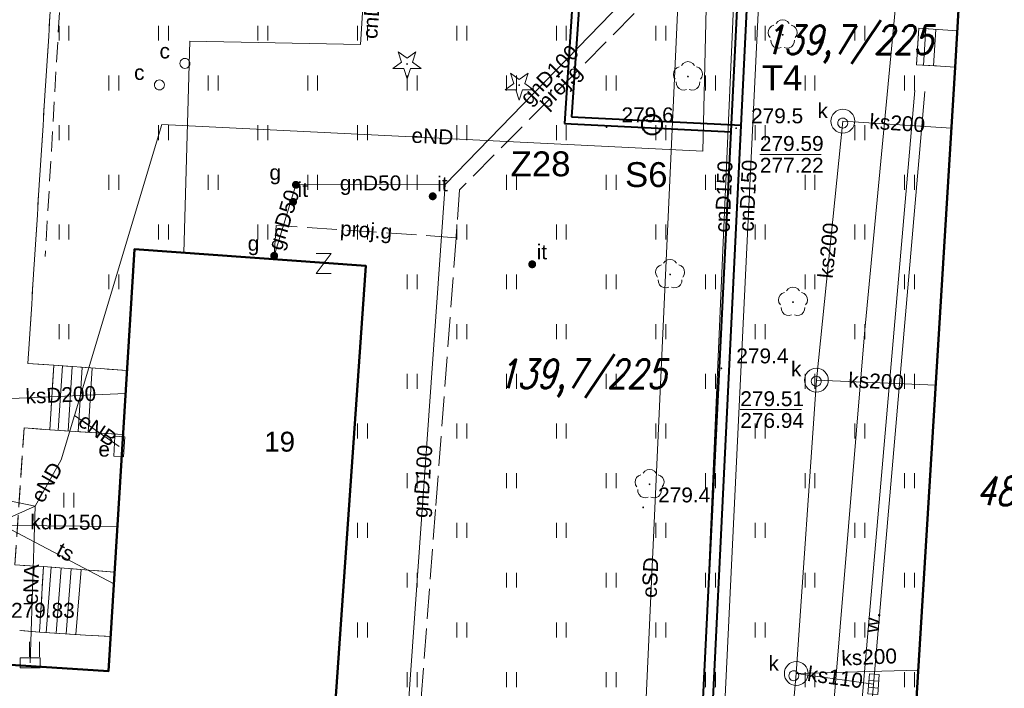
# Model space of a CAD drawing. Extents: x 0 to 6568752, y 0 to 5584302.
# Tile 34 of 74: x 6568411 to 6568460, y 5584013 to 5584047. Entities that reach past the tile are written whole.
import ezdxf
from ezdxf.enums import TextEntityAlignment as Align

# ---------------------------------------------------------------- set-up
doc = ezdxf.new("R2010")
doc.units = 0
doc.header["$PDSIZE"] = 0.75
for name, pattern in [('GAK', [3.5, 2, -0.7, 0.1, -0.7]), ('PRZER2-1', [1.5, 1, -0.5]), ('PRZER3-1', [2, 1.5, -0.5])]:
    doc.linetypes.add(name, pattern=pattern)
doc.layers.get('0').update_dxf_attribs({"linetype": 'CONTINUOUS'})
doc.layers.get('Defpoints').update_dxf_attribs({"linetype": 'CONTINUOUS'})
for name, color, linetype, lineweight in [('alarm', 51, 'CONTINUOUS', 50), ('EGBS', 7, 'CONTINUOUS', 18), ('EGBU', 7, 'CONTINUOUS', 50), ('GEPADR_O', 7, 'CONTINUOUS', 18), ('GEPPHC', 7, 'CONTINUOUS', 18), ('GUPPRZ_O', 7, 'CONTINUOUS', 18), ('OTKC', 7, 'CONTINUOUS', 18), ('OTRN', 7, 'CONTINUOUS', 13), ('OTRN_O', 7, 'CONTINUOUS', 13), ('OTWM', 7, 'CONTINUOUS', 18), ('OTWM_O', 7, 'CONTINUOUS', 18), ('OTZI', 7, 'CONTINUOUS', 18), ('OTZI_O', 7, 'CONTINUOUS', 18), ('OTZT', 7, 'CONTINUOUS', 18), ('ramka sekcji', 7, 'CONTINUOUS', 18), ('siec', 7, 'GAK', 70), ('SUPK', 7, 'CONTINUOUS', 18), ('SUPW', 7, 'CONTINUOUS', 18), ('SUPW_O', 7, 'CONTINUOUS', 18)]:
    doc.layers.add(name, color=color, linetype=linetype, lineweight=lineweight)
for name, color, linetype, lineweight, true_color in [('OTZG', 7, 'CONTINUOUS', 18, 0x008000), ('OTZL', 7, 'CONTINUOUS', 18, 0x008000), ('SUCP', 7, 'CONTINUOUS', 18, 0xd200d2), ('SUCP_O', 7, 'CONTINUOUS', 18, 0xd200d2), ('SUEP', 1, 'CONTINUOUS', 18, 0xff0000), ('SUEP_O', 1, 'CONTINUOUS', 18, 0xff0000), ('SUES', 1, 'CONTINUOUS', 18, 0xff0000), ('SUES_O', 1, 'CONTINUOUS', 18, 0xff0000), ('SUGP', 7, 'CONTINUOUS', 18, 0xbfbf00), ('SUGP_O', 7, 'CONTINUOUS', 18, 0xbfbf00), ('SUGU', 7, 'CONTINUOUS', 18, 0xbfbf00), ('SUGU_O', 7, 'CONTINUOUS', 18, 0xbfbf00), ('SUGW', 7, 'CONTINUOUS', 18, 0xbfbf00), ('SUGW_O', 7, 'CONTINUOUS', 18, 0xbfbf00), ('SUKK', 7, 'CONTINUOUS', 18, 0x803300), ('SUKP', 7, 'CONTINUOUS', 18, 0x803300), ('SUKP_O', 7, 'CONTINUOUS', 18, 0x803300), ('SUTP', 7, 'CONTINUOUS', 18, 0xff9100), ('SUTP_O', 7, 'CONTINUOUS', 18, 0xff9100)]:
    doc.layers.add(name, color=color, linetype=linetype, lineweight=lineweight, true_color=true_color)
doc.styles.add('Arial', font='arial.ttf')
doc.styles.add('GEO-INFO', font='arial.ttf')
doc.styles.add('UZBROJENIE', font='SIMPLEX.shx', dxfattribs={"width": 0.8, "oblique": 15.00003, "height": 0.9})
doc.dimstyles.get("Standard").update_dxf_attribs({"dimtxt": 0.18, "dimasz": 0.18, "dimexe": 0.18, "dimexo": 0.0625, "dimgap": 0.09, "dimtad": 0, "dimtih": 1, "dimtoh": 1, "dimdec": 4, "dimzin": 0, "dimdsep": 46, "dimtxsty": 'Standard', "dimcen": 0.09, "dimadec": 0, "dimazin": 0, "dimtfac": 1, "dimtdec": 4, "dimtofl": 0, "dimtmove": 0, "dimatfit": 3, "dimfxl": 0, "dimtolj": 1, "dimtzin": 0, "dimarcsym": 0})

# ---------------------------------------------------------------- blocks, each defined once
blk = doc.blocks.new('D_GSPRDI1')
blk.add_hatch(color=0).paths.add_polyline_path([(0, -0.045), (0.013906, -0.042798), (0.02645, -0.036406), (0.036406, -0.02645), (0.042798, -0.013906), (0.045, 0), (0.042798, 0.013906), (0.036406, 0.02645), (0.02645, 0.036406), (0.013906, 0.042798), (0, 0.045), (-0.013906, 0.042798), (-0.02645, 0.036406), (-0.036406, 0.02645), (-0.042798, 0.013906), (-0.045, 0), (-0.042798, -0.013906), (-0.036406, -0.02645), (-0.02645, -0.036406), (-0.013906, -0.042798)])
at = {"color": 0}
blk.add_lwpolyline([(0.272471, 0.088531), (0.713338, -0.231778), (0.168396, -0.231778), (0, -0.750048), (-0.168396, -0.231778), (-0.713338, -0.231778), (-0.272471, 0.088531), (-0.440867, 0.606801), (0, 0.286493), (0.440867, 0.606801)], close=True, dxfattribs=at)
blk = doc.blocks.new('D_GSPWPN1')
blk.add_hatch(color=0).paths.add_polyline_path([(-0.045, 0), (-0.043467, -0.011647), (-0.038971, -0.0225), (-0.03182, -0.03182), (-0.0225, -0.038971), (-0.011647, -0.043467), (0, -0.045), (0.011647, -0.043467), (0.0225, -0.038971), (0.03182, -0.03182), (0.038971, -0.0225), (0.043467, -0.011647), (0.045, 0), (0.043467, 0.011647), (0.038971, 0.0225), (0.03182, 0.03182), (0.0225, 0.038971), (0.011647, 0.043467), (0, 0.045), (-0.011647, 0.043467), (-0.0225, 0.038971), (-0.03182, 0.03182), (-0.038971, 0.0225), (-0.043467, 0.011647)])
blk = doc.blocks.new('D_GSPTZI1')
blk.add_hatch(color=0).paths.add_polyline_path([(-0.2, 0), (-0.193185, -0.051764), (-0.173205, -0.1), (-0.141421, -0.141421), (-0.1, -0.173205), (-0.051764, -0.193185), (0, -0.2), (0.051764, -0.193185), (0.1, -0.173205), (0.141421, -0.141421), (0.173205, -0.1), (0.193185, -0.051764), (0.2, 0), (0.193185, 0.051764), (0.173205, 0.1), (0.141421, 0.141421), (0.1, 0.173205), (0.051764, 0.193185), (0, 0.2), (-0.051764, 0.193185), (-0.1, 0.173205), (-0.141421, 0.141421), (-0.173205, 0.1), (-0.193185, 0.051764)])
blk = doc.blocks.new('D_GSPRDL1')
blk.add_hatch(color=0).paths.add_polyline_path([(0, -0.045), (0.013906, -0.042798), (0.02645, -0.036406), (0.036406, -0.02645), (0.042798, -0.013906), (0.045, 0), (0.042798, 0.013906), (0.036406, 0.02645), (0.02645, 0.036406), (0.013906, 0.042798), (0, 0.045), (-0.013906, 0.042798), (-0.02645, 0.036406), (-0.036406, 0.02645), (-0.042798, 0.013906), (-0.045, 0), (-0.042798, -0.013906), (-0.036406, -0.02645), (-0.02645, -0.036406), (-0.013906, -0.042798)])
at = {"color": 0}
for points in [[(-0.324277, 0.563333), (-0.240553, 0.662679), (-0.127956, 0.727494), (0, 0.75), (0.127956, 0.727494), (0.240553, 0.662679), (0.324277, 0.563333)], [(-0.635969, -0.134326), (-0.70458, -0.024001), (-0.731429, 0.103115), (-0.713292, 0.231763), (-0.652348, 0.346501), (-0.55591, 0.433559), (-0.435555, 0.482485)], [(0.435555, 0.482485), (0.55591, 0.433559), (0.652348, 0.346501), (0.713292, 0.231763), (0.731429, 0.103115), (0.70458, -0.024001), (0.635969, -0.134326)], [(-0.068773, -0.646351), (-0.194901, -0.677512), (-0.324092, -0.663766), (-0.440839, -0.606763), (-0.531129, -0.513345), (-0.584125, -0.394725), (-0.593465, -0.265141)], [(0.593465, -0.265141), (0.584125, -0.394725), (0.531129, -0.513345), (0.440839, -0.606763), (0.324092, -0.663766), (0.194901, -0.677512), (0.068773, -0.646351)]]:
    blk.add_lwpolyline(points, dxfattribs=at)
blk = doc.blocks.new('D_GUPESE1')
at = {"color": 0}
blk.add_lwpolyline([(-0.5, -0.25), (-0.5, 0.25), (0.5, 0.25), (0.5, -0.25)], close=True, dxfattribs=at)
blk = doc.blocks.new('D_GUPIWZ1_1')
at = {"color": 0}
blk.add_lwpolyline([(0, 0.25), (0.064705, 0.241481), (0.125, 0.216506), (0.176777, 0.176777), (0.216506, 0.125), (0.241481, 0.064705), (0.25, 0), (0.241481, -0.064705), (0.216506, -0.125), (0.176777, -0.176777), (0.125, -0.216506), (0.064705, -0.241481), (0, -0.25), (-0.064705, -0.241481), (-0.125, -0.216506), (-0.176777, -0.176777), (-0.216506, -0.125), (-0.241481, -0.064705), (-0.25, 0), (-0.241481, 0.064705), (-0.216506, 0.125), (-0.176777, 0.176777), (-0.125, 0.216506), (-0.064705, 0.241481)], close=True, dxfattribs=at)
blk = doc.blocks.new('D_GUPKKS1')
at = {"color": 0}
blk.add_lwpolyline([(0.5, -0.25), (-0.5, -0.25), (-0.5, 0.25), (0.5, 0.25)], close=True, dxfattribs=at)
for points in [[(-0.175, -0.25), (-0.175, 0.25)], [(0.175, -0.25), (0.175, 0.25)]]:
    blk.add_lwpolyline(points, dxfattribs=at)
blk = doc.blocks.new('D_GUPIKP1_1')
at = {"color": 0}
blk.add_lwpolyline([(0, 0.25), (0.064705, 0.241481), (0.125, 0.216506), (0.176777, 0.176777), (0.216506, 0.125), (0.241481, 0.064705), (0.25, 0), (0.241481, -0.064705), (0.216506, -0.125), (0.176777, -0.176777), (0.125, -0.216506), (0.064705, -0.241481), (0, -0.25), (-0.064705, -0.241481), (-0.125, -0.216506), (-0.176777, -0.176777), (-0.216506, -0.125), (-0.241481, -0.064705), (-0.25, 0), (-0.241481, 0.064705), (-0.216506, 0.125), (-0.176777, 0.176777), (-0.125, 0.216506), (-0.064705, 0.241481)], close=True, dxfattribs=at)
blk = doc.blocks.new('D_GUPGZA1')
blk.add_hatch(color=0).paths.add_polyline_path([(-0.2, 0), (-0.193185, -0.051764), (-0.173205, -0.1), (-0.141421, -0.141421), (-0.1, -0.173205), (-0.051764, -0.193185), (0, -0.2), (0.051764, -0.193185), (0.1, -0.173205), (0.141421, -0.141421), (0.173205, -0.1), (0.193185, -0.051764), (0.2, 0), (0.193185, 0.051764), (0.173205, 0.1), (0.141421, 0.141421), (0.1, 0.173205), (0.051764, 0.193185), (0, 0.2), (-0.051764, 0.193185), (-0.1, 0.173205), (-0.141421, 0.141421), (-0.173205, 0.1), (-0.193185, 0.051764)])
blk = doc.blocks.new('D_GUPGUT1')
blk.add_hatch(color=0).paths.add_polyline_path([(-0.2, 0), (-0.193185, -0.051764), (-0.173205, -0.1), (-0.141421, -0.141421), (-0.1, -0.173205), (-0.051764, -0.193185), (0, -0.2), (0.051764, -0.193185), (0.1, -0.173205), (0.141421, -0.141421), (0.173205, -0.1), (0.193185, -0.051764), (0.2, 0), (0.193185, 0.051764), (0.173205, 0.1), (0.141421, 0.141421), (0.1, 0.173205), (0.051764, 0.193185), (0, 0.2), (-0.051764, 0.193185), (-0.1, 0.173205), (-0.141421, 0.141421), (-0.173205, 0.1), (-0.193185, 0.051764)])
blk = doc.blocks.new('D_GEPPHC1')
at = {"color": 0}
blk.add_lwpolyline([(-0.375, 0.5), (0.375, 0.5), (-0.375, -0.5), (0.375, -0.5)], dxfattribs=at)
blk = doc.blocks.new('D_GSSUTR1')
at = {"color": 0}
for points in [[(-0.25666, 0.36165), (-0.25666, -0.38835)], [(0.24334, -0.38835), (0.24334, 0.36165)]]:
    blk.add_lwpolyline(points, dxfattribs=at)
blk = doc.blocks.new('*D45')
at = {"layer": 'Defpoints', "color": 0}
for p in [(6568647.5, 5584150), (6568650, 5584150), (0, 0)]:
    blk.add_point(p, dxfattribs=at)
at = {"layer": 'ramka sekcji', "color": 0, "lineweight": -2}
blk.add_line((6568649.938, 5584150), (6568647.5, 5584150), dxfattribs=at)
at = {"layer": 'ramka sekcji', "color": 0, "insert": (6568644.106, 5584150), "char_height": 0.75, "attachment_point": 5, "style": 'GEO-INFO'}
blk.add_mtext('\\A1;5584150.0000', dxfattribs=at)
blk = doc.blocks.new('*D46')
at = {"layer": 'Defpoints', "color": 0}
for p in [(6568650, 5584152.5), (6568650, 5584150), (0, 0)]:
    blk.add_point(p, dxfattribs=at)
at = {"layer": 'ramka sekcji', "color": 0, "lineweight": -2}
blk.add_line((6568650, 5584150.062), (6568650, 5584152.5), dxfattribs=at)
at = {"layer": 'ramka sekcji', "color": 0, "insert": (6568650, 5584155.896), "char_height": 0.75, "attachment_point": 5, "rotation": 90, "style": 'GEO-INFO'}
blk.add_mtext('\\A1;6568650.0000', dxfattribs=at)

msp = doc.modelspace()

# ---------------------------------------------------------------- linework, layer by layer
at = {"layer": 'EGBS', "linetype": 'Continuous', "lineweight": 18, "elevation": 10.18}
for points in [[(6568456.01, 5584044.84), (6568456.12, 5584046.68), (6568457.34, 5584046.6), (6568458.06558, 5584046.55097), (6568457.96, 5584044.72), (6568457.22, 5584044.77)], [(6568412.64, 5584029.74), (6568412.44, 5584026.48), (6568414.79, 5584026.33), (6568416.11964, 5584026.26002), (6568416.31631, 5584029.47028), (6568414.98, 5584029.57)], [(6568411.93, 5584016.31), (6568412.12, 5584019.61), (6568414.41, 5584019.43), (6568415.69511, 5584019.33038), (6568415.49722, 5584016.10015), (6568414.24, 5584016.17)]]:
    msp.add_lwpolyline(points, close=True, dxfattribs=at)
for points in [[(6568456.48054, 5584046.65636), (6568456.3601, 5584044.81975)], [(6568456.97946, 5584046.62364), (6568456.85928, 5584044.79087)], [(6568412.86652, 5584026.45278), (6568413.07433, 5584029.70845)], [(6568413.36551, 5584026.42093), (6568413.57304, 5584029.67222)], [(6568413.86449, 5584026.38907), (6568414.07174, 5584029.63598)], [(6568414.36348, 5584026.35722), (6568414.57045, 5584029.59975)], [(6568412.51731, 5584019.57877), (6568412.25881, 5584016.29007)], [(6568413.01577, 5584019.53959), (6568412.75797, 5584016.25982)], [(6568413.51423, 5584019.50041), (6568413.25713, 5584016.22957)], [(6568414.01269, 5584019.46123), (6568413.7563, 5584016.19932)]]:
    msp.add_lwpolyline(points, dxfattribs=at)
at = {"layer": 'EGBU', "linetype": 'Continuous', "lineweight": 50, "elevation": 10.18}
for points in [[(6568457.96, 5584044.72), (6568458.31, 5584050.79), (6568469.73, 5584050.1), (6568467.17, 5584008.53), (6568466.28, 5584008.57), (6568464.89, 5583988.75), (6568453.62, 5583989.49), (6568454.76, 5584009.14), (6568455.78, 5584009.15)], [(6568396.53, 5584004.09), (6568397.48, 5584015.51), (6568415.39, 5584014.35), (6568416.69, 5584035.57), (6568428.33, 5584034.73), (6568426.72, 5584011.65), (6568415.15381, 5584012.25266), (6568414.4, 5584002.86)]]:
    msp.add_lwpolyline(points, close=True, dxfattribs=at)
at = {"layer": 'GUPPRZ_O', "linetype": 'Continuous', "lineweight": 13, "elevation": 10.8, "flags": 128}
for points in [[(6568448.13449, 5584040.33714), (6568451.21449, 5584040.33714)], [(6568447.15079, 5584027.5064), (6568450.23079, 5584027.5064)]]:
    msp.add_lwpolyline(points, dxfattribs=at)
at = {"layer": 'OTKC', "linetype": 'PRZER2-1', "lineweight": 18, "elevation": 10.18}
msp.add_lwpolyline([(6568412.67, 5584050.77), (6568411.34, 5584029.82), (6568412.64, 5584029.74), (6568412.44, 5584026.48), (6568411.15, 5584026.59), (6568410.69, 5584019.7), (6568412.12, 5584019.61), (6568411.93, 5584016.31), (6568408.02, 5584016.69)], dxfattribs=at)
at = {"layer": 'OTWM', "linetype": 'Continuous', "lineweight": 18, "elevation": 10.06}
for points in [[(6568451.30093, 5583990.12154), (6568455.92093, 5584043.54154)], [(6568451.79907, 5583990.07846), (6568456.41907, 5584043.49846)]]:
    msp.add_lwpolyline(points, dxfattribs=at)
at = {"layer": 'OTZI', "linetype": 'PRZER2-1', "lineweight": 18, "elevation": 10.1}
msp.add_lwpolyline([(6568457.72, 5584054.8), (6568434.6, 5584049.56), (6568413.1, 5584050.47), (6568412.21, 5584035.21)], dxfattribs=at)
at = {"layer": 'OTZT', "color": 7, "linetype": 'PRZER2-1', "lineweight": 18, "elevation": 10.1}
for points in [[(6568426.72, 5584011.65), (6568428.33, 5584034.73), (6568416.69, 5584035.57), (6568416.31631, 5584029.47028), (6568414.98, 5584029.57), (6568412.64, 5584029.74), (6568411.34, 5584029.82), (6568412.67, 5584050.77), (6568413.46, 5584051.34), (6568434.64, 5584050.06), (6568457.29, 5584055.47), (6568458.24, 5584055.28), (6568458.05, 5584052.25), (6568467.61, 5584051.68)], [(6568464.5, 5584051.12), (6568458.39, 5584051.51), (6568458.31, 5584050.79), (6568458.06558, 5584046.55097), (6568457.34, 5584046.6), (6568456.12, 5584046.68), (6568456.01, 5584044.84), (6568457.22, 5584044.77), (6568457.96, 5584044.72), (6568455.78, 5584009.15)]]:
    msp.add_lwpolyline(points, dxfattribs=at)
for points in [[(6568415.69511, 5584019.33038), (6568414.41, 5584019.43), (6568412.12, 5584019.61), (6568410.69, 5584019.7), (6568411.15, 5584026.59), (6568412.44, 5584026.48), (6568414.79, 5584026.33), (6568416.11964, 5584026.26002)], [(6568407.86981, 5584014.83707), (6568408.02, 5584016.69), (6568411.93, 5584016.31), (6568414.24, 5584016.17), (6568415.49722, 5584016.10015), (6568415.39, 5584014.35)]]:
    msp.add_lwpolyline(points, close=True, dxfattribs=at)
at = {"layer": 'siec', "linetype": 'ByBlock', "lineweight": 40}
for p, q in [((6568444.3839, 5583994.60146), (6568449.1148, 5584090.92644)), ((6568444.8496, 5583994.06937), (6568449.5805, 5584090.39435)), ((6568438.70216, 5584047.7874), (6568438.30541, 5584041.88565)), ((6568439.06888, 5584048.1198), (6568438.67213, 5584042.21805)), ((6568438.30541, 5584041.88565), (6568446.68603, 5584041.47471)), ((6568438.67213, 5584042.21805), (6568447.19771, 5584041.8))]:
    msp.add_line(p, q, dxfattribs=at)
at = {"layer": 'siec', "color": 0, "linetype": 'ByBlock', "lineweight": 40}
msp.add_circle((6568442.71258, 5584041.83304), 0.5, dxfattribs=at)
at = {"layer": 'SUCP', "linetype": 'Continuous', "lineweight": 18, "elevation": 10.14}
for points in [[(6568443.67759, 5583983.5973), (6568444.60792, 5584003.60668), (6568442.23031, 5584003.78912), (6568442.37542, 5584006.71277), (6568445.02385, 5584006.77743), (6568447.76431, 5584069.6426), (6568445.65005, 5584069.72503), (6568445.82244, 5584073.37558), (6568448.23829, 5584073.32442), (6568448.83942, 5584089.2927)], [(6568444.86243, 5583983.49634), (6568445.90621, 5584004.4756), (6568443.55985, 5584004.59751), (6568443.66659, 5584005.75548), (6568446.04145, 5584005.78609), (6568449.17754, 5584070.73059), (6568447.00832, 5584070.81245), (6568447.07333, 5584072.15733), (6568449.07717, 5584072.12825), (6568449.94877, 5584089.2063)], [(6568428.81475, 5584057.90298), (6568428.0526, 5584045.86949), (6568419.47705, 5584046.03576), (6568419.1841, 5584035.39001)]]:
    msp.add_lwpolyline(points, dxfattribs=at)
at = {"layer": 'SUEP', "linetype": 'Continuous', "lineweight": 18, "elevation": 10.14}
for points in [[(6568395.78525, 5584060.01062), (6568394.9184, 5584025.40371), (6568403.43978, 5584024.36028), (6568411.69711, 5584022.65069)], [(6568413.67681, 5584027.20431), (6568418.08015, 5584041.84343), (6568445.26157, 5584040.49156), (6568445.53875, 5584052.03702), (6568457.5594, 5584052.48944)], [(6568461.96392, 5584050.56923), (6568462.1777, 5584051.59338), (6568455.34395, 5584051.84535), (6568453.40597, 5584031.5088), (6568450.53309, 5583996.80907), (6568448.53546, 5583966.36094), (6568408.78897, 5583972.06926), (6568392.59187, 5583974.08072), (6568365.19254, 5583976.97792)], [(6568444.01192, 5584047.82702), (6568441.38542, 5583990.29269), (6568440.95352, 5583979.26726), (6568466.45054, 5583975.60951), (6568466.39316, 5583974.00964), (6568466.2272, 5583973.46246), (6568467.21386, 5583948.20619), (6568536.11292, 5583940.91441), (6568541.52968, 5583940.57618), (6568547.44455, 5583941.31845), (6568547.39903, 5583950.90062), (6568548.75489, 5583954.02615)], [(6568411.69711, 5584022.65069), (6568413.01929, 5584024.97191), (6568413.67681, 5584027.20431)], [(6568413.67681, 5584027.20431), (6568415.93, 5584025.65)], [(6568353.39531, 5584024.78965), (6568367.92826, 5584023.86683), (6568384.63693, 5584022.51201), (6568405.92421, 5584020.51614), (6568408.12743, 5584021.05457), (6568411.69711, 5584022.65069)], [(6568411.69711, 5584022.65069), (6568411.45, 5584014.78)]]:
    msp.add_lwpolyline(points, dxfattribs=at)
at = {"layer": 'SUGP', "linetype": 'PRZER3-1', "lineweight": 18, "elevation": 10.14}
for points in [[(6568443.88641, 5584066.51975), (6568443.72414, 5584062.22925), (6568443.21709, 5584048.83953), (6568433.04301, 5584038.55306), (6568432.86106, 5584036.14952), (6568431.82595, 5584022.47563), (6568430.79083, 5584008.80175), (6568425.09346, 5584009.09886)], [(6568432.86106, 5584036.14952), (6568423.82173, 5584036.76036), (6568423.69932, 5584035.06417)]]:
    msp.add_lwpolyline(points, dxfattribs=at)
at = {"layer": 'SUGP', "linetype": 'Continuous', "lineweight": 18, "elevation": 10.14}
for points in [[(6568443.09135, 5584062.13219), (6568442.91103, 5584049.74296), (6568432.31396, 5584038.82759), (6568430.19977, 5584008.96016), (6568426.86624, 5584009.13821), (6568420.71721, 5584009.26097), (6568420.00537, 5583999.23606), (6568399.8317, 5584000.64916), (6568398.79, 5584000.83), (6568378.45287, 5584002.14573), (6568369.70734, 5584002.75806), (6568368.25098, 5584002.86003), (6568324.94601, 5584006.99931), (6568325.04379, 5584016.05039)], [(6568432.31396, 5584038.82759), (6568424.81468, 5584038.80693), (6568423.72, 5584035.24)]]:
    msp.add_lwpolyline(points, dxfattribs=at)
at = {"layer": 'SUKP', "linetype": 'Continuous', "lineweight": 18, "elevation": 10.14}
for points in [[(6568452.3056, 5584042.0096), (6568450.97527, 5584028.98349), (6568449.9658, 5584014.23627), (6568449.23205, 5584006.06716), (6568448.14265, 5583991.36195), (6568445.77966, 5583955.21846)], [(6568457.7722, 5584041.6558), (6568452.3056, 5584042.0096)], [(6568456.98, 5584028.72989), (6568450.97527, 5584028.98349)], [(6568416.24523, 5584028.30998), (6568409.74863, 5584028.02273)], [(6568415.83579, 5584021.62668), (6568405.17956, 5584021.72082)], [(6568456.10202, 5584014.4043), (6568449.9658, 5584014.23627)], [(6568453.85, 5584013.7), (6568449.9658, 5584014.23627)]]:
    msp.add_lwpolyline(points, dxfattribs=at)
at = {"layer": 'SUPK', "linetype": 'Continuous', "lineweight": 18, "elevation": 10.14}
for points in [[(6568452.3056, 5584041.4096, -1), (6568452.3056, 5584042.6096, -1)], [(6568450.97527, 5584028.38349, -1), (6568450.97527, 5584029.58349, -1)], [(6568449.9658, 5584013.63627, -1), (6568449.9658, 5584014.83627, -1)]]:
    msp.add_lwpolyline(points, format="xyb", close=True, dxfattribs=at)
at = {"layer": 'SUTP', "linetype": 'Continuous', "lineweight": 18, "elevation": 10.14}
msp.add_lwpolyline([(6568415.65913, 5584018.74295), (6568407.4212, 5584023.08563), (6568401.12813, 5584023.90861)], dxfattribs=at)

# ---------------------------------------------------------------- block references
at = {"layer": 'GEPPHC', "linetype": 'Continuous', "lineweight": 18}
msp.add_blockref('D_GEPPHC1', (6568426.20522, 5584034.84788, 10.24), dxfattribs=at)
at = {"layer": 'OTRN', "linetype": 'Continuous', "lineweight": 13}
for p in [(6568440.43, 5584041.7, 10.08), (6568446.94, 5584041.65, 10.08), (6568446.2, 5584029.58, 10.08), (6568442.27, 5584022.59, 10.08)]:
    msp.add_blockref('D_GSPWPN1', p, dxfattribs=at)
at = {"layer": 'OTZG', "linetype": 'Continuous', "lineweight": 18}
for p in [(6568430.4, 5584044.88, 10.12), (6568436.04, 5584043.82, 10.12)]:
    msp.add_blockref('D_GSPRDI1', p, dxfattribs=at)
at = {"layer": 'OTZI', "linetype": 'Continuous', "lineweight": 18}
for p in [(6568431.69, 5584038.23, 10.12), (6568424.67, 5584037.95, 10.12), (6568436.69, 5584034.81, 10.12)]:
    msp.add_blockref('D_GSPTZI1', p, dxfattribs=at)
at = {"layer": 'OTZL', "linetype": 'Continuous', "lineweight": 18}
for p in [(6568449.28, 5584046.35, 10.12), (6568444.52, 5584044.25, 10.12), (6568443.62, 5584034.3, 10.12), (6568449.8, 5584032.91, 10.12), (6568442.59, 5584023.75, 10.12)]:
    msp.add_blockref('D_GSPRDL1', p, dxfattribs=at)
at = {"layer": 'OTZT', "color": 7, "linetype": 'Continuous', "lineweight": 18}
for p in [(6568413.16, 5584046.44306, 10.1), (6568418.16, 5584046.44306, 10.1), (6568423.16, 5584046.44306, 10.1), (6568428.16, 5584046.44306, 10.1), (6568433.16, 5584046.44306, 10.1), (6568438.16, 5584046.44306, 10.1), (6568443.16, 5584046.44306, 10.1), (6568448.16, 5584046.44306, 10.1), (6568453.16, 5584046.44306, 10.1), (6568415.66, 5584043.94306, 10.1), (6568420.66, 5584043.94306, 10.1), (6568425.66, 5584043.94306, 10.1), (6568430.66, 5584043.94306, 10.1), (6568435.66, 5584043.94306, 10.1), (6568440.66, 5584043.94306, 10.1), (6568445.66, 5584043.94306, 10.1), (6568450.66, 5584043.94306, 10.1), (6568455.66, 5584043.94306, 10.1), (6568413.16, 5584041.44306, 10.1), (6568418.16, 5584041.44306, 10.1), (6568423.16, 5584041.44306, 10.1), (6568428.16, 5584041.44306, 10.1), (6568433.16, 5584041.44306, 10.1), (6568438.16, 5584041.44306, 10.1), (6568443.16, 5584041.44306, 10.1), (6568448.16, 5584041.44306, 10.1), (6568453.16, 5584041.44306, 10.1), (6568415.66, 5584038.94306, 10.1), (6568420.66, 5584038.94306, 10.1), (6568425.66, 5584038.94306, 10.1), (6568430.66, 5584038.94306, 10.1), (6568435.66, 5584038.94306, 10.1), (6568440.66, 5584038.94306, 10.1), (6568445.66, 5584038.94306, 10.1), (6568450.66, 5584038.94306, 10.1), (6568455.66, 5584038.94306, 10.1), (6568413.16, 5584036.44306, 10.1), (6568418.16, 5584036.44306, 10.1), (6568423.16, 5584036.44306, 10.1), (6568428.16, 5584036.44306, 10.1), (6568433.16, 5584036.44306, 10.1), (6568438.16, 5584036.44306, 10.1), (6568443.16, 5584036.44306, 10.1), (6568448.16, 5584036.44306, 10.1), (6568453.16, 5584036.44306, 10.1), (6568415.66, 5584033.94306, 10.1), (6568430.66, 5584033.94306, 10.1), (6568435.66, 5584033.94306, 10.1), (6568440.66, 5584033.94306, 10.1), (6568445.66, 5584033.94306, 10.1), (6568450.66, 5584033.94306, 10.1), (6568455.66, 5584033.94306, 10.1), (6568413.16, 5584031.44306, 10.1), (6568433.16, 5584031.44306, 10.1), (6568438.16, 5584031.44306, 10.1), (6568443.16, 5584031.44306, 10.1), (6568448.16, 5584031.44306, 10.1), (6568453.16, 5584031.44306, 10.1), (6568430.66, 5584028.94306, 10.1), (6568435.66, 5584028.94306, 10.1), (6568440.66, 5584028.94306, 10.1), (6568445.66, 5584028.94306, 10.1), (6568450.66, 5584028.94306, 10.1), (6568455.66, 5584028.94306, 10.1), (6568428.16, 5584026.44306, 10.1), (6568433.16, 5584026.44306, 10.1), (6568438.16, 5584026.44306, 10.1), (6568443.16, 5584026.44306, 10.1), (6568448.16, 5584026.44306, 10.1), (6568453.16, 5584026.44306, 10.1), (6568430.66, 5584023.94306, 10.1), (6568435.66, 5584023.94306, 10.1), (6568440.66, 5584023.94306, 10.1), (6568445.66, 5584023.94306, 10.1), (6568450.66, 5584023.94306, 10.1), (6568455.66, 5584023.94306, 10.1), (6568413.40482, 5584022.96371, 10.1), (6568428.16, 5584021.44306, 10.1), (6568433.16, 5584021.44306, 10.1), (6568438.16, 5584021.44306, 10.1), (6568443.16, 5584021.44306, 10.1), (6568448.16, 5584021.44306, 10.1), (6568453.16, 5584021.44306, 10.1), (6568430.66, 5584018.94306, 10.1), (6568435.66, 5584018.94306, 10.1), (6568440.66, 5584018.94306, 10.1), (6568445.66, 5584018.94306, 10.1), (6568450.66, 5584018.94306, 10.1), (6568455.66, 5584018.94306, 10.1), (6568428.16, 5584016.44306, 10.1), (6568433.16, 5584016.44306, 10.1), (6568438.16, 5584016.44306, 10.1), (6568443.16, 5584016.44306, 10.1), (6568448.16, 5584016.44306, 10.1), (6568453.16, 5584016.44306, 10.1), (6568411.68352, 5584015.46201, 10.1), (6568430.66, 5584013.94306, 10.1), (6568435.66, 5584013.94306, 10.1), (6568440.66, 5584013.94306, 10.1), (6568445.66, 5584013.94306, 10.1), (6568450.66, 5584013.94306, 10.1), (6568455.66, 5584013.94306, 10.1)]:
    msp.add_blockref('D_GSSUTR1', p, dxfattribs=at)
at = {"layer": 'SUES', "linetype": 'Continuous', "lineweight": 18, "rotation": 86.77115033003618}
msp.add_blockref('D_GUPESE1', (6568415.93, 5584025.65, 10.16), dxfattribs=at)
at = {"layer": 'SUES', "linetype": 'Continuous', "lineweight": 18}
msp.add_blockref('D_GUPESE1', (6568411.45, 5584014.78, 10.16), dxfattribs=at)
at = {"layer": 'SUGU', "linetype": 'Continuous', "lineweight": 18}
msp.add_blockref('D_GUPGUT1', (6568424.81468, 5584038.80693, 10.16), dxfattribs=at)
at = {"layer": 'SUGW', "linetype": 'Continuous', "lineweight": 18}
msp.add_blockref('D_GUPGZA1', (6568423.72, 5584035.24, 10.16), dxfattribs=at)
at = {"layer": 'SUKK', "linetype": 'Continuous', "lineweight": 18, "rotation": 85.7258035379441}
msp.add_blockref('D_GUPKKS1', (6568453.85, 5584013.7, 10.16), dxfattribs=at)
at = {"layer": 'SUPK', "linetype": 'Continuous', "lineweight": 18}
for p in [(6568419.23, 5584044.91, 10.16), (6568417.95, 5584043.83, 10.16)]:
    msp.add_blockref('D_GUPIKP1_1', p, dxfattribs=at)
at = {"layer": 'SUPW', "linetype": 'Continuous', "lineweight": 18}
for p in [(6568419.23, 5584044.91, 10.18), (6568417.95, 5584043.83, 10.18), (6568452.30275, 5584041.90964, 10.18), (6568450.96993, 5584028.93151, 10.18), (6568449.84068, 5584014.12588, 10.18)]:
    msp.add_blockref('D_GUPIWZ1_1', p, dxfattribs=at)

# ---------------------------------------------------------------- texts
at = {"layer": 'alarm', "color": 0, "lineweight": 30, "style": 'UZBROJENIE', "oblique": 15.00003, "width": 0.8}
for s, p in [('139,7/225', (6568448.33158, 5584045.37614, 10.18)), ('139,7/225', (6568434.93857, 5584028.58069, 10.18)), ('48,3/110', (6568459.00169, 5584022.69839))]:
    msp.add_text(s, height=1.44, dxfattribs=at).set_placement(p)
at = {"layer": 'alarm', "color": 0, "linetype": 'Continuous', "lineweight": 30, "style": 'GEO-INFO'}
for s, p in [('T4', (6568449.24804, 5584044.18594, -9.52)), ('Z28', (6568437.11235, 5584039.86253, 0.62)), ('S6', (6568442.42383, 5584039.32149, 0.62))]:
    msp.add_text(s, height=1.25, dxfattribs=at).set_placement(p, align=Align.MIDDLE)
at = {"layer": 'GEPADR_O', "linetype": 'Continuous', "lineweight": 0, "style": 'Arial'}
msp.add_text('19', height=1, dxfattribs=at).set_placement((6568423.21664, 5584025.39293, 10.8))
at = {"layer": 'GUPPRZ_O', "linetype": 'Continuous', "lineweight": 0, "style": 'Arial'}
for s, p in [('279.59', (6568448.13449, 5584040.50964, 10.8)), ('277.22', (6568448.13449, 5584039.41464, 10.8)), ('279.51', (6568447.15079, 5584027.6789, 10.8)), ('276.94', (6568447.15079, 5584026.5839, 10.8)), ('279.83', (6568410.49351, 5584017.03833, 10.8))]:
    msp.add_text(s, height=0.75, dxfattribs=at).set_placement(p)
at = {"layer": 'OTRN_O', "linetype": 'Continuous', "lineweight": 0, "style": 'Arial'}
for s, p in [('279.6', (6568441.18, 5584041.95, 10.8)), ('279.5', (6568447.69, 5584041.9, 10.8)), ('279.4', (6568446.95, 5584029.83, 10.8)), ('279.4', (6568443.02, 5584022.84, 10.8))]:
    msp.add_text(s, height=0.75, dxfattribs=at).set_placement(p)
at = {"layer": 'OTWM_O', "linetype": 'Continuous', "lineweight": 0, "style": 'Arial'}
msp.add_text('w.', height=0.75, rotation=85.057101, dxfattribs=at).set_placement((6568454.15239, 5584016.78471, 10.8), align=Align.CENTER)
at = {"layer": 'OTZI_O', "linetype": 'Continuous', "lineweight": 0, "style": 'Arial'}
for p in [(6568425.42, 5584038.2, 10.8), (6568432.44, 5584038.48, 10.8), (6568437.44, 5584035.06, 10.8)]:
    msp.add_text('it', height=0.75, dxfattribs=at).set_placement(p, align=Align.RIGHT)
at = {"layer": 'SUCP_O', "linetype": 'Continuous', "lineweight": 0, "style": 'Arial'}
for s, rotation, p in [('cnD80', 86.186295, (6568429.00088, 5584047.63697, 10.8)), ('cnD150', 87.503893, (6568446.68728, 5584038.19723, 10.8)), ('cnD150', 87.235412, (6568447.90263, 5584038.24418, 10.8))]:
    msp.add_text(s, height=0.75, rotation=rotation, dxfattribs=at).set_placement(p, align=Align.CENTER)
at = {"layer": 'SUEP_O', "linetype": 'Continuous', "lineweight": 0, "style": 'Arial'}
for s, rotation, p in [('eND', 357.152727, (6568431.65629, 5584040.87438, 10.8)), ('eNB', 325.401154, (6568414.63676, 5584026.18558, 10.8)), ('eND', 60.334029, (6568412.61321, 5584023.66604, 10.8)), ('eNA', 88.201692, (6568411.86689, 5584018.70613, 10.8)), ('eSD', 87.386223, (6568442.99184, 5584019.04647, 10.8))]:
    msp.add_text(s, height=0.75, rotation=rotation, dxfattribs=at).set_placement(p, align=Align.CENTER)
at = {"layer": 'SUES_O', "linetype": 'Continuous', "lineweight": 0, "style": 'Arial'}
msp.add_text('e', height=0.75, dxfattribs=at).set_placement((6568415.46351, 5584025.1418, 10.8), align=Align.RIGHT)
at = {"layer": 'SUGP_O', "linetype": 'Continuous', "lineweight": 0, "style": 'Arial'}
for s, rotation, p in [('gnD100', 45.847689, (6568437.82306, 5584044.08085, 10.8)), ('proj.g', 45.314716, (6568438.33871, 5584043.48992, 10.8)), ('gnD50', 0.157795, (6568428.56513, 5584038.52378, 10.8)), ('gnD50', 72.938924, (6568424.5479, 5584036.93736, 10.8)), ('proj.g', 356.134072, (6568428.32161, 5584036.16213, 10.8)), ('gnD100', 85.951036, (6568431.54961, 5584023.87315, 10.8))]:
    msp.add_text(s, height=0.75, rotation=rotation, dxfattribs=at).set_placement(p, align=Align.CENTER)
at = {"layer": 'SUGU_O', "linetype": 'Continuous', "lineweight": 0, "style": 'Arial'}
msp.add_text('g', height=0.75, dxfattribs=at).set_placement((6568424.06468, 5584039.05693, 10.8), align=Align.RIGHT)
at = {"layer": 'SUGW_O', "linetype": 'Continuous', "lineweight": 0, "style": 'Arial'}
msp.add_text('g', height=0.75, dxfattribs=at).set_placement((6568422.97, 5584035.49, 10.8), align=Align.RIGHT)
at = {"layer": 'SUKP_O', "linetype": 'Continuous', "lineweight": 0, "style": 'Arial'}
for s, rotation, p in [('ks200', 356.297027, (6568455.01994, 5584041.53983, 10.8)), ('ks200', 84.168739, (6568451.93239, 5584035.46673, 10.8)), ('ks200', 357.581621, (6568453.96525, 5584028.56347, 10.8)), ('ksD200', 2.531723, (6568413.0099, 5584027.87317, 10.8)), ('kdD150', 359.493853, (6568413.25992, 5584021.47583, 10.8)), ('ks200', 2.541476, (6568453.64441, 5584014.69248, 10.8)), ('ks110', 352.139217, (6568451.86776, 5584013.67741, 10.8))]:
    msp.add_text(s, height=0.75, rotation=rotation, dxfattribs=at).set_placement(p, align=Align.CENTER)
at = {"layer": 'SUPW_O', "linetype": 'Continuous', "lineweight": 0, "style": 'Arial'}
for s, p in [('c', (6568418.48, 5584045.16, 10.8)), ('c', (6568417.2, 5584044.08, 10.8)), ('k', (6568451.55275, 5584042.15964, 10.8)), ('k', (6568450.21993, 5584029.18151, 10.8)), ('k', (6568449.09068, 5584014.37588, 10.8))]:
    msp.add_text(s, height=0.75, dxfattribs=at).set_placement(p, align=Align.RIGHT)
at = {"layer": 'SUTP_O', "linetype": 'Continuous', "lineweight": 0, "style": 'Arial'}
msp.add_text('ts', height=0.75, rotation=332.203744, dxfattribs=at).set_placement((6568413.05465, 5584020.01869, 10.8), align=Align.CENTER)

# ---------------------------------------------------------------- dimensions: what is measured, and where the dimension line sits
at = {"layer": 'ramka sekcji'}
for offset, dtype, picture, middle in [((0, 2.5), 1, '*D46', (6568650, 5584155.8956787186)), ((-2.5, 0), 0, '*D45', (6568644.1063676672, 5584150))]:
    dim = msp.add_ordinate_dim(feature_location=(6568650, 5584150), offset=offset, dtype=dtype, origin=(0, 0), dimstyle='Standard', override={"dimtxt": 0.75, "dimtxsty": 'GEO-INFO'}, dxfattribs=at)
    dim.commit()
    dim.dimension.update_dxf_attribs({"geometry": picture, "text_midpoint": middle})

doc.saveas('drawing.dxf')
